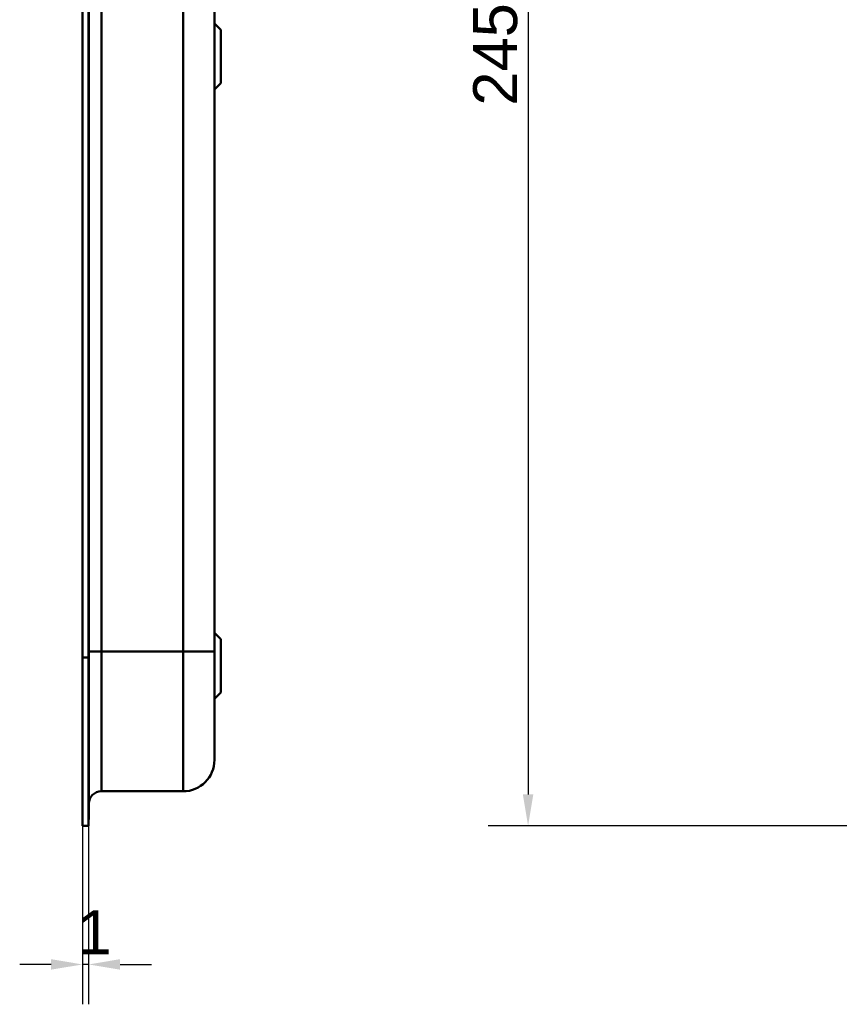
# Model space of a CAD drawing. Header units: millimetres. Extents: x 20 to 833, y 20 to 574.
# Tile 10 of 17: x 410 to 540, y 239 to 395. Entities that reach past the tile are written whole.
import ezdxf

# ---------------------------------------------------------------- set-up
doc = ezdxf.new("R2010")
doc.units = ezdxf.units.MM
doc.header["$LTSCALE"] = 2
for name, color, linetype, lineweight in [('Bemaßungen(DIN)', 7, 'Continuous', 25), ('Sichtbare Kanten(DIN)', 7, 'Continuous', 50), ('Sichtbare tangentiale Kanten(DIN)', 7, 'Continuous', 50)]:
    doc.layers.add(name, color=color, linetype=linetype, lineweight=lineweight)
doc.styles.add('STANDARD-DIN~0', font='arial.ttf')
doc.dimstyles.new('CAD-LAN', dxfattribs={"dimscale": 2, "dimtxt": 3.5, "dimasz": 2.5, "dimexe": 3.175, "dimexo": 0, "dimgap": 0.8, "dimtad": 1, "dimrnd": 1e-08, "dimtxsty": 'STANDARD-DIN~0', "dimcen": 0.09, "dimdle": 10, "dimclrd": 250, "dimclre": 250, "dimclrt": 250, "dimadec": 0, "dimazin": 2, "dimtfac": 1, "dimtmove": 0, "dimatfit": 3, "dimfxl": 1, "dimtolj": 1, "dimtzin": 0, "dimlwd": 25, "dimlwe": 25, "dimarcsym": 0})

# ---------------------------------------------------------------- blocks, each defined once
blk = doc.blocks.new('*D20')
at = {"layer": 'Bemaßungen(DIN)', "color": 250, "linetype": 'Continuous', "lineweight": 25, "true_color": 0x3f3f3f, "transparency": 16777216}
for p, q in [((419.53, 267), (419.53, 238.58)), ((420.5, 267), (420.5, 238.58)), ((414.53, 244.93), (409.53, 244.93)), ((420.5, 244.93), (419.53, 244.93)), ((425.5, 244.93), (430.5, 244.93))]:
    blk.add_line(p, q, dxfattribs=at)
at = {"layer": 'Bemaßungen(DIN)', "color": 250, "linetype": 'Continuous', "true_color": 0x3f3f3f, "transparency": 16777216}
for points in [[(414.53, 245.77), (414.53, 244.1), (419.53, 244.93)], [(425.5, 245.77), (425.5, 244.1), (420.5, 244.93)]]:
    blk.add_solid(points, dxfattribs=at)
at = {"layer": 'Defpoints', "color": 0, "linetype": 'Continuous', "transparency": 16777216}
for p in [(419.53, 267), (420.5, 267), (419.53, 244.93)]:
    blk.add_point(p, dxfattribs=at)
at = {"layer": 'Bemaßungen(DIN)', "color": 250, "linetype": 'Continuous', "lineweight": 25, "true_color": 0x3f3f3f, "transparency": 16777216, "insert": (418.73, 253.56), "char_height": 7, "attachment_point": 1, "style": 'STANDARD-DIN~0'}
blk.add_mtext('\\A1;1', dxfattribs=at)
blk = doc.blocks.new('*D21')
at = {"layer": 'Bemaßungen(DIN)', "color": 250, "linetype": 'Continuous', "lineweight": 25, "true_color": 0x3f3f3f, "transparency": 16777216}
for p, q in [((571.31, 512), (484.1, 512)), ((490.45, 507), (490.45, 272)), ((571.31, 267), (484.1, 267))]:
    blk.add_line(p, q, dxfattribs=at)
at = {"layer": 'Bemaßungen(DIN)', "color": 250, "linetype": 'Continuous', "true_color": 0x3f3f3f, "transparency": 16777216}
for points in [[(489.62, 507), (491.29, 507), (490.45, 512)], [(489.62, 272), (491.29, 272), (490.45, 267)]]:
    blk.add_solid(points, dxfattribs=at)
at = {"layer": 'Defpoints', "color": 0, "linetype": 'Continuous', "transparency": 16777216}
for p in [(571.31, 512), (490.45, 267), (571.31, 267)]:
    blk.add_point(p, dxfattribs=at)
at = {"layer": 'Bemaßungen(DIN)', "color": 250, "linetype": 'Continuous', "lineweight": 25, "true_color": 0x3f3f3f, "transparency": 16777216, "insert": (481.71, 381.68), "char_height": 7, "attachment_point": 1, "rotation": 90, "style": 'STANDARD-DIN~0'}
blk.add_mtext('\\A1;245', dxfattribs=at)

msp = doc.modelspace()

# ---------------------------------------------------------------- linework, layer by layer
at = {"layer": 'Sichtbare Kanten(DIN)'}
for p, q in [((419.535, 293.786), (419.535, 485.217)), ((420.505, 485.217), (420.505, 293.786)), ((420.535, 485.217), (420.535, 293.786)), ((440.535, 294.786), (440.535, 484.217)), ((441.535, 393.751), (440.535, 394.751)), ((441.535, 393.751), (441.535, 385.251)), ((441.535, 385.251), (440.535, 384.251)), ((441.535, 296.751), (440.535, 297.751)), ((441.535, 296.751), (441.535, 288.251)), ((419.535, 267.001), (419.535, 293.786)), ((420.505, 293.786), (420.505, 267.001)), ((420.535, 293.786), (420.535, 268.001)), ((441.535, 288.251), (440.535, 287.251)), ((422.535, 272.501), (435.535, 272.501)), ((419.535, 267.001), (420.505, 267.001)), ((420.505, 268.001), (420.535, 268.001))]:
    msp.add_line(p, q, dxfattribs=at)
msp.add_open_spline([(440.535, 277.501), (440.535, 277.501), (440.535, 277.501), (440.535, 277.501), (440.535, 277.501), (440.535, 277.502), (440.535, 277.511), (440.535, 277.515), (440.535, 277.523), (440.535, 277.533), (440.535, 277.544), (440.535, 277.557), (440.535, 277.576), (440.535, 277.576), (440.535, 277.577), (440.535, 277.577), (440.535, 277.615), (440.535, 277.669), (440.535, 277.747), (440.535, 277.748), (440.535, 277.75), (440.535, 277.751), (440.535, 277.83), (440.535, 277.934), (440.535, 278.068), (440.535, 278.069), (440.535, 278.071), (440.535, 278.072), (440.535, 278.208), (440.535, 278.376), (440.535, 278.576), (440.535, 278.577), (440.535, 278.578), (440.535, 278.579), (440.535, 278.781), (440.535, 279.019), (440.535, 279.292), (440.535, 279.563), (440.535, 279.871), (440.535, 280.213), (440.535, 280.553), (440.535, 280.93), (440.535, 281.337), (440.535, 281.742), (440.535, 282.182), (440.535, 282.647), (440.535, 283.111), (440.535, 283.606), (440.535, 284.121), (440.535, 284.634), (440.535, 285.174), (440.535, 285.726), (440.535, 286.278), (440.535, 286.852), (440.535, 287.432), (440.535, 287.436), (440.535, 287.44), (440.535, 287.445), (440.535, 288.024), (440.535, 288.616), (440.535, 289.21), (440.535, 289.219), (440.535, 289.228), (440.535, 289.236), (440.535, 289.834), (440.535, 290.436), (440.535, 291.062), (440.535, 291.07), (440.535, 291.077), (440.535, 291.085), (440.535, 291.396), (440.535, 291.698), (440.535, 292.007), (440.535, 292.325), (440.535, 292.64), (440.535, 292.956), (440.535, 293.567), (440.535, 294.177), (440.535, 294.786)], degree=3, knots=[0, 0, 0, 0, 0.0075325, 0.0075325, 0.0075325, 0.1836207, 0.1836207, 0.1836207, 0.2762788, 0.2762788, 0.2762788, 0.3665136, 0.3665136, 0.3665136, 0.3686273, 0.3686273, 0.3686273, 0.5500633, 0.5500633, 0.5500633, 0.5527911, 0.5527911, 0.5527911, 0.7354644, 0.7354644, 0.7354644, 0.7370886, 0.7370886, 0.7370886, 0.9217242, 0.9217242, 0.9217242, 0.9228036, 0.9228036, 0.9228036, 1.1089772, 1.1089772, 1.1089772, 1.2946929, 1.2946929, 1.2946929, 1.479917, 1.479917, 1.479917, 1.6643958, 1.6643958, 1.6643958, 1.8485335, 1.8485335, 1.8485335, 2.0316816, 2.0316816, 2.0316816, 2.2147613, 2.2147613, 2.2147613, 2.2161064, 2.2161064, 2.2161064, 2.3988701, 2.3988701, 2.3988701, 2.4015107, 2.4015107, 2.4015107, 2.5852067, 2.5852067, 2.5852067, 2.587374, 2.587374, 2.587374, 2.678885, 2.678885, 2.678885, 2.772998, 2.772998, 2.772998, 2.9555616, 2.9555616, 2.9555616, 2.9555616], dxfattribs=at)
for points in [[(440.535, 277.501), (440.535, 274.74), (438.296, 272.501), (435.535, 272.501)], [(420.535, 270.502), (420.535, 271.606), (421.431, 272.501), (422.535, 272.501)]]:
    msp.add_open_spline(points, degree=3, dxfattribs=at)
at = {"layer": 'Sichtbare tangentiale Kanten(DIN)'}
for p, q in [((422.535, 484.217), (422.535, 294.786)), ((435.535, 294.786), (435.535, 484.217)), ((422.535, 294.786), (422.535, 272.501)), ((422.535, 294.786), (435.535, 294.786)), ((435.535, 272.501), (435.535, 294.786)), ((419.535, 293.786), (420.505, 293.786)), ((420.505, 293.786), (420.535, 293.786))]:
    msp.add_line(p, q, dxfattribs=at)
for points in [[(420.535, 294.786), (420.535, 294.786), (421.43, 294.786), (422.535, 294.786)], [(435.535, 294.786), (438.296, 294.786), (440.535, 294.786), (440.535, 294.786)]]:
    msp.add_open_spline(points, degree=3, dxfattribs=at)

# ---------------------------------------------------------------- dimensions: what is measured, and where the dimension line sits
at = {"layer": 'Bemaßungen(DIN)', "color": 250, "linetype": 'Continuous', "lineweight": 25, "true_color": 0x3f3f3f}
for base, p1, p2, angle, override, picture, middle in [((490.455, 267.001), (571.313, 512.001), (571.313, 267.001), 90, {"dimgap": 0.8, "dimdec": 2, "dimtol": 0, "dimlim": 0, "dimtp": 0, "dimtm": 0, "dimtdec": 2, "dimtofl": 0, "dimatfit": 1}, '*D21', (490.455, 389.501)), ((419.535, 244.934), (420.505, 267.001), (419.535, 267.001), 180, {"dimgap": 0.8, "dimdec": 0, "dimtol": 0, "dimlim": 0, "dimtp": 0, "dimtm": 0, "dimtdec": 2, "dimtofl": 1, "dimatfit": 1}, '*D20', (420.02, 244.934))]:
    dim = msp.add_linear_dim(base=base, p1=p1, p2=p2, angle=angle, dimstyle='CAD-LAN', override=override, dxfattribs=at)
    dim.commit()
    dim.dimension.update_dxf_attribs({"geometry": picture, "text_midpoint": middle, "dimtype": 160})

doc.saveas('drawing.dxf')
